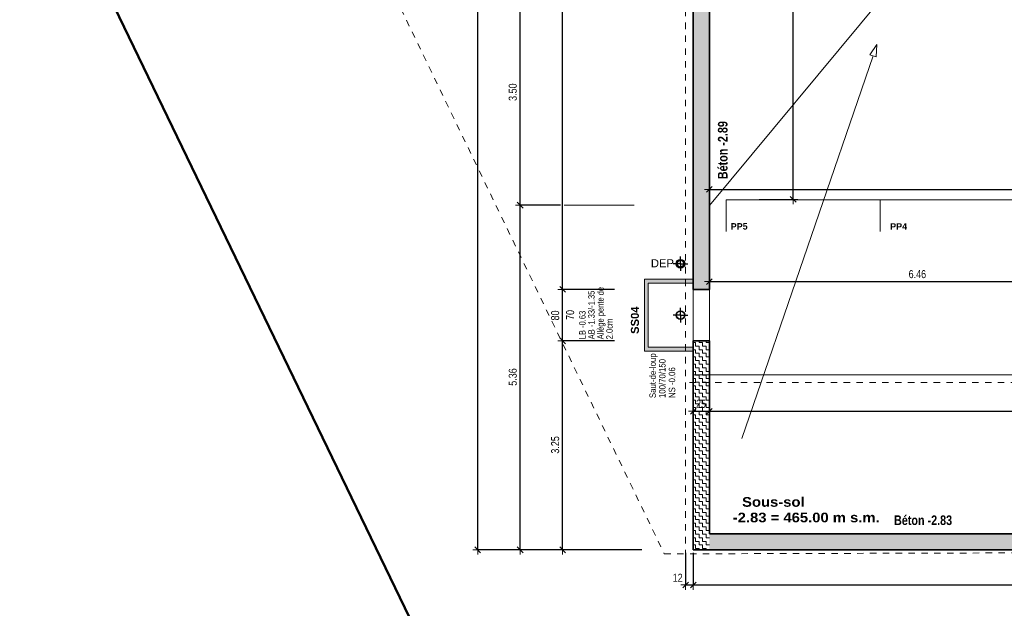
# Model space of a CAD drawing. Header units: metres. Extents: x -75 to 65, y -68 to 92.
# Tile 4 of 32: x -8 to 7, y -8 to 2. Entities that reach past the tile are written whole.
import ezdxf

# ---------------------------------------------------------------- set-up
doc = ezdxf.new("R2010")
doc.units = ezdxf.units.M
doc.header["$LTSCALE"] = 0.1
doc.header["$PDMODE"] = 65
doc.linetypes.add('AUSGEZOGEN', pattern=[0])
doc.linetypes.add('STRICHLINIE_S4', pattern=[0.275, 0.175, -0.05, 0, -0.05])
for name, color, linetype in [('XR$1$000 Cadastre', 7, 'Continuous'), ('XR$1$010 Fenêtres', 7, 'Continuous'), ('XR$1$010 Murs extérieurs', 7, 'Continuous'), ('XR$1$010 Murs extérieurs – Hachures des composants', 7, 'Continuous'), ('XR$1$015 Murs intérieurs', 7, 'Continuous'), ('XR$1$035 Dalles', 7, 'Continuous'), ('XR$1$060 Mobilier incorporé', 7, 'Continuous'), ('XR$1$065 Mobilier installé', 7, 'Continuous'), ('XR$1$065 Mobilier installé – Hachures des composants', 7, 'Continuous'), ('XR$1$080 Définition des locaux – Contour', 7, 'Continuous'), ('XR$1$0_', 7, 'Continuous'), ('XR$1$255 Éléments graphiques du plan', 7, 'Continuous'), ('XR$1$Murs en béton 1_50', 7, 'Continuous'), ('XR$2$150 Annotations 1_50', 7, 'Continuous'), ('XR$2$160 Annotations 1_50', 7, 'Continuous')]:
    doc.layers.add(name, color=color, linetype=linetype)
doc.layers.add('XR$1$STANDARD_1', color=7, linetype='Continuous', lineweight=25)
doc.layers.add('XR$2$STANDARD_1', color=7, linetype='Continuous', lineweight=25)
doc.styles.add('ARIAL', font='arial.ttf')
doc.dimstyles.new('DIMSTYLE_3', dxfattribs={"dimtxt": 0.125, "dimasz": 0.15, "dimexe": 0, "dimexo": 0, "dimgap": 0.0625, "dimtad": 2, "dimrnd": 0.005, "dimzin": 4, "dimdsep": 46, "dimtxsty": 'ARIAL', "dimblk1": 'ALL_ML_STRICH', "dimblk2": 'ALL_ML_STRICH', "dimsah": 1, "dimcen": 0, "dimclrd": 7, "dimclre": 7, "dimclrt": 7, "dimadec": 0, "dimazin": 0, "dimtfac": 1, "dimtdec": 0, "dimtix": 1, "dimtmove": 2, "dimatfit": 3, "dimfxl": 0, "dimtzin": 0, "dimlwd": 0, "dimlwe": 18, "dimarcsym": 0})
doc.dimstyles.new('DIMSTYLE_6', dxfattribs={"dimtxt": 0.125, "dimasz": 0.15, "dimexe": 0, "dimexo": 0, "dimgap": 0.0625, "dimtad": 2, "dimdec": 1, "dimlfac": 100, "dimrnd": 0.5, "dimzin": 4, "dimdsep": 46, "dimtxsty": 'ARIAL', "dimblk1": 'ALL_ML_STRICH', "dimblk2": 'ALL_ML_STRICH', "dimsah": 1, "dimcen": 0, "dimclrd": 7, "dimclre": 7, "dimclrt": 7, "dimadec": 0, "dimazin": 0, "dimtfac": 1, "dimtdec": 0, "dimtix": 1, "dimtmove": 2, "dimatfit": 3, "dimfxl": 0, "dimtzin": 0, "dimlwd": 0, "dimlwe": 18, "dimarcsym": 0})
doc.dimstyles.new('DIMSTYLE_7', dxfattribs={"dimtxt": 0.125, "dimasz": 0.15, "dimexe": 0, "dimexo": 0, "dimgap": 0.0625, "dimtad": 2, "dimdec": 1, "dimlfac": 100, "dimrnd": 0.5, "dimzin": 4, "dimdsep": 46, "dimtxsty": 'ARIAL', "dimblk1": 'ALL_ML_STRICH', "dimblk2": 'ALL_ML_STRICH', "dimsah": 1, "dimcen": 0, "dimclrd": 7, "dimclre": 7, "dimclrt": 7, "dimadec": 0, "dimazin": 0, "dimtfac": 1, "dimtdec": 0, "dimtix": 1, "dimtmove": 2, "dimatfit": 3, "dimfxl": 0, "dimtvp": 1.2, "dimtzin": 0, "dimlwd": 0, "dimlwe": 18, "dimarcsym": 0})
pattern_1 = [(0, (0.1125, 0.1125), (0.05625, 0.05625), [0.05625, -0.05625]), (90, (0.1125, 0.1125), (-0.05625, 0.05625), [0.05625, -0.05625])]

# ---------------------------------------------------------------- blocks, each defined once
blk = doc.blocks.new('COMPLEXOBJECT_8')
at = {"layer": 'XR$1$010 Murs extérieurs', "color": 7, "linetype": 'AUSGEZOGEN', "lineweight": 35, "transparency": 33554687}
for start, end in [(270, 90), (90, 270)]:
    blk.add_arc((2.242, -2.606), 0.00005, start, end, dxfattribs=at)
blk = doc.blocks.new('COMPLEXOBJECT_9')
at = {"layer": 'XR$1$010 Murs extérieurs', "color": 7, "linetype": 'AUSGEZOGEN', "lineweight": 35, "transparency": 33554687}
for start, end in [(270, 90), (90, 270)]:
    blk.add_arc((2.242, -3.406), 0.00005, start, end, dxfattribs=at)
blk = doc.blocks.new('COMPLEXOBJECT_10')
at = {"layer": 'XR$1$010 Fenêtres', "color": 7, "linetype": 'AUSGEZOGEN', "lineweight": 13, "transparency": 33554687}
for start, end in [(270, 90), (90, 270)]:
    blk.add_arc((2.242, -3.406), 0.00005, start, end, dxfattribs=at)
blk = doc.blocks.new('COMPLEXOBJECT_11')
at = {"layer": 'XR$1$010 Fenêtres', "color": 7, "linetype": 'AUSGEZOGEN', "lineweight": 13, "transparency": 33554687}
for start, end in [(270, 90), (90, 270)]:
    blk.add_arc((2.242, -2.606), 0.00005, start, end, dxfattribs=at)
blk = doc.blocks.new('COMPLEXOBJECT_13')
at = {"layer": 'XR$1$065 Mobilier installé', "color": 7, "linetype": 'AUSGEZOGEN', "lineweight": 13, "transparency": 33554687}
for start, end in [(90, 270), (270, 90)]:
    blk.add_arc((1.792, -2.206), 0.05, start, end, dxfattribs=at)
blk = doc.blocks.new('COMPLEXOBJECT_23')
at = {"layer": 'XR$1$000 Cadastre', "color": 7, "linetype": 'AUSGEZOGEN', "lineweight": 25, "transparency": 33554687}
blk.add_lwpolyline([(26.045, -20.515), (26.032, -14.649), (0.966, -14.722), (-7.093, 1.951), (-21.438, 9.026), (-40.11, -16.256), (-42.902, -20.867), (-57.056, -44.247), (-59.658, -48.547), (-69.25, -64.395), (-61.357, -67.877)], dxfattribs=at)
blk = doc.blocks.new('COMPLEXOBJECT_24')
at = {"layer": 'XR$1$000 Cadastre', "color": 7, "linetype": 'AUSGEZOGEN', "lineweight": 50, "transparency": 33554687}
blk.add_lwpolyline([(22.657, 18.758), (16.738, 21.587), (17.521, 23.448), (6.129, 28.985), (-7.093, 1.951), (0.966, -14.722), (26.032, -14.649)], dxfattribs=at)
blk = doc.blocks.new('COMPLEXOBJECT_26')
at = {"layer": 'XR$1$000 Cadastre', "color": 7, "linetype": 'AUSGEZOGEN', "lineweight": 50, "transparency": 33554687}
blk.add_lwpolyline([(22.657, 18.758), (16.738, 21.587), (17.521, 23.448), (6.129, 28.985), (-7.093, 1.951), (0.966, -14.722), (26.032, -14.649)], dxfattribs=at)
blk = doc.blocks.new('ALL_ML_STRICH')
at = {"color": 0, "linetype": 'ByBlock', "lineweight": -2}
for p, q in [((-1, 0), (0.5, 0)), ((-0.3, -0.3), (0.3, 0.3)), ((0, -0.5), (0, 0.5))]:
    blk.add_line(p, q, dxfattribs=at)
blk = doc.blocks.new('*D53')
at = {"layer": 'DEFPOINTS', "color": 7, "linetype": 'AUSGEZOGEN', "lineweight": 18, "transparency": 16777216}
for p in [(1.992, -7.193), (1.872, -7.203), (1.872, -7.203)]:
    blk.add_point(p, dxfattribs=at)
at = {"layer": 'XR$2$STANDARD_1', "color": 7, "linetype": 'AUSGEZOGEN', "lineweight": -2, "transparency": 16777216}
for p, q in [((1.872, -6.703), (1.872, -7.203)), ((1.992, -6.703), (1.992, -7.203)), ((1.872, -7.203), (1.992, -7.203))]:
    blk.add_line(p, q, dxfattribs=at)
at = {"layer": 'XR$2$STANDARD_1', "color": 7, "linetype": 'AUSGEZOGEN', "lineweight": 18, "transparency": 16777216, "xscale": 0.15, "yscale": 0.15, "zscale": 0.15, "rotation": 180}
blk.add_blockref('ALL_ML_STRICH', (1.872, -7.203), dxfattribs=at)
at = {"layer": 'XR$2$STANDARD_1', "color": 7, "linetype": 'AUSGEZOGEN', "lineweight": 18, "transparency": 16777216, "xscale": 0.15, "yscale": 0.15, "zscale": 0.15}
blk.add_blockref('ALL_ML_STRICH', (1.992, -7.203), dxfattribs=at)
at = {"layer": 'XR$2$STANDARD_1', "color": 7, "linetype": 'AUSGEZOGEN', "lineweight": 18, "transparency": 16777216, "insert": (1.749, -7.091), "char_height": 0.125, "width": 0.4, "attachment_point": 5, "style": 'ARIAL'}
blk.add_mtext('\\W0.80;\\A1;{\\A1;{12\\H0.082500;\\S^ ;}}', dxfattribs=at)
blk = doc.blocks.new('*D54')
at = {"layer": 'DEFPOINTS', "color": 7, "linetype": 'AUSGEZOGEN', "lineweight": 18, "transparency": 16777216}
for p in [(1.992, -7.193), (1.992, -7.203), (22.942, -7.203)]:
    blk.add_point(p, dxfattribs=at)
at = {"layer": 'XR$2$STANDARD_1', "color": 7, "linetype": 'AUSGEZOGEN', "lineweight": -2, "transparency": 16777216}
for p, q in [((1.992, -6.703), (1.992, -7.203)), ((22.942, -6.703), (22.942, -7.203)), ((1.992, -7.203), (22.942, -7.203))]:
    blk.add_line(p, q, dxfattribs=at)
at = {"layer": 'XR$2$STANDARD_1', "color": 7, "linetype": 'AUSGEZOGEN', "lineweight": 18, "transparency": 16777216, "xscale": 0.15, "yscale": 0.15, "zscale": 0.15, "rotation": 180}
blk.add_blockref('ALL_ML_STRICH', (1.992, -7.203), dxfattribs=at)
at = {"layer": 'XR$2$STANDARD_1', "color": 7, "linetype": 'AUSGEZOGEN', "lineweight": 18, "transparency": 16777216, "xscale": 0.15, "yscale": 0.15, "zscale": 0.15}
blk.add_blockref('ALL_ML_STRICH', (22.942, -7.203), dxfattribs=at)
at = {"layer": 'XR$2$STANDARD_1', "color": 7, "linetype": 'AUSGEZOGEN', "lineweight": 18, "transparency": 16777216, "insert": (12.47, -7.089), "char_height": 0.125, "width": 0.5, "attachment_point": 5, "style": 'ARIAL'}
blk.add_mtext('\\W0.80;\\A1;{\\A1;{20.95\\H0.082500;\\S^ ;}}', dxfattribs=at)
blk = doc.blocks.new('*D56')
at = {"layer": 'DEFPOINTS', "color": 7, "linetype": 'AUSGEZOGEN', "lineweight": 18, "transparency": 16777216}
for p in [(8.702, -1.985), (2.242, -2.416), (2.242, -2.484)]:
    blk.add_point(p, dxfattribs=at)
at = {"layer": 'XR$2$STANDARD_1', "color": 7, "linetype": 'AUSGEZOGEN', "lineweight": -2, "transparency": 16777216}
for p, q in [((8.702, -2.114), (8.702, -2.484)), ((2.242, -2.484), (2.242, -2.484)), ((2.242, -2.484), (8.702, -2.484))]:
    blk.add_line(p, q, dxfattribs=at)
at = {"layer": 'XR$2$STANDARD_1', "color": 7, "linetype": 'AUSGEZOGEN', "lineweight": 18, "transparency": 16777216, "xscale": 0.15, "yscale": 0.15, "zscale": 0.15, "rotation": 180}
blk.add_blockref('ALL_ML_STRICH', (2.242, -2.484), dxfattribs=at)
at = {"layer": 'XR$2$STANDARD_1', "color": 7, "linetype": 'AUSGEZOGEN', "lineweight": 18, "transparency": 16777216, "xscale": 0.15, "yscale": 0.15, "zscale": 0.15}
blk.add_blockref('ALL_ML_STRICH', (8.702, -2.484), dxfattribs=at)
at = {"layer": 'XR$2$STANDARD_1', "color": 7, "linetype": 'AUSGEZOGEN', "lineweight": 18, "transparency": 16777216, "insert": (5.479, -2.369), "char_height": 0.125, "width": 0.4, "attachment_point": 5, "style": 'ARIAL'}
blk.add_mtext('\\W0.80;\\A1;{\\A1;{6.46\\H0.082500;\\S^ ;}}', dxfattribs=at)
blk = doc.blocks.new('*D67')
at = {"layer": 'DEFPOINTS', "color": 7, "linetype": 'AUSGEZOGEN', "lineweight": 18, "transparency": 16777216}
for p in [(3.546, 5.614), (3.511, -1.206), (3.546, -1.206)]:
    blk.add_point(p, dxfattribs=at)
at = {"layer": 'XR$2$STANDARD_1', "color": 7, "linetype": 'AUSGEZOGEN', "lineweight": -2, "transparency": 16777216}
for p, q in [((3.546, 5.614), (3.546, 5.614)), ((3.546, -1.206), (3.546, 5.614)), ((3.016, -1.206), (3.546, -1.206))]:
    blk.add_line(p, q, dxfattribs=at)
at = {"layer": 'XR$2$STANDARD_1', "color": 7, "linetype": 'AUSGEZOGEN', "lineweight": 18, "transparency": 16777216, "xscale": 0.15, "yscale": 0.15, "zscale": 0.15}
for p, rotation in [((3.546, 5.614), 90), ((3.546, -1.206), 270)]:
    blk.add_blockref('ALL_ML_STRICH', p, dxfattribs=dict(at, rotation=rotation))
at = {"layer": 'XR$2$STANDARD_1', "color": 7, "linetype": 'AUSGEZOGEN', "lineweight": 18, "transparency": 16777216, "insert": (3.431, 2.211), "char_height": 0.125, "width": 0.4, "attachment_point": 5, "rotation": 90, "style": 'ARIAL'}
blk.add_mtext('\\W0.80;\\A1;{\\A1;{6.82\\H0.082500;\\S^ ;}}', dxfattribs=at)
blk = doc.blocks.new('*D124')
at = {"layer": 'DEFPOINTS', "color": 7, "linetype": 'AUSGEZOGEN', "lineweight": 18, "transparency": 16777216}
for p in [(1.992, -4.15), (2.242, -4.16), (1.992, -4.501)]:
    blk.add_point(p, dxfattribs=at)
at = {"layer": 'XR$2$STANDARD_1', "color": 7, "linetype": 'AUSGEZOGEN', "lineweight": -2, "transparency": 16777216}
for p, q in [((1.992, -4.501), (1.992, -4.501)), ((1.992, -4.501), (2.242, -4.501)), ((2.242, -4.501), (2.242, -4.501))]:
    blk.add_line(p, q, dxfattribs=at)
at = {"layer": 'XR$2$STANDARD_1', "color": 7, "linetype": 'AUSGEZOGEN', "lineweight": 18, "transparency": 16777216, "xscale": 0.15, "yscale": 0.15, "zscale": 0.15, "rotation": 180}
blk.add_blockref('ALL_ML_STRICH', (1.992, -4.501), dxfattribs=at)
at = {"layer": 'XR$2$STANDARD_1', "color": 7, "linetype": 'AUSGEZOGEN', "lineweight": 18, "transparency": 16777216, "xscale": 0.15, "yscale": 0.15, "zscale": 0.15}
blk.add_blockref('ALL_ML_STRICH', (2.242, -4.501), dxfattribs=at)
at = {"layer": 'XR$2$STANDARD_1', "color": 7, "linetype": 'AUSGEZOGEN', "lineweight": 18, "transparency": 16777216, "insert": (2.112, -4.386), "char_height": 0.125, "width": 0.4, "attachment_point": 5, "style": 'ARIAL'}
blk.add_mtext('\\W0.80;\\A1;{\\A1;{25\\H0.082500;\\S^ ;}}', dxfattribs=at)
blk = doc.blocks.new('*D125')
at = {"layer": 'DEFPOINTS', "color": 7, "linetype": 'AUSGEZOGEN', "lineweight": 18, "transparency": 16777216}
for p in [(2.242, -4.16), (2.242, -4.501), (22.692, -4.62)]:
    blk.add_point(p, dxfattribs=at)
at = {"layer": 'XR$2$STANDARD_1', "color": 7, "linetype": 'AUSGEZOGEN', "lineweight": -2, "transparency": 16777216}
for p, q in [((2.242, -4.501), (2.242, -4.501)), ((2.242, -4.501), (22.692, -4.501)), ((22.692, -4.501), (22.692, -4.501))]:
    blk.add_line(p, q, dxfattribs=at)
at = {"layer": 'XR$2$STANDARD_1', "color": 7, "linetype": 'AUSGEZOGEN', "lineweight": 18, "transparency": 16777216, "xscale": 0.15, "yscale": 0.15, "zscale": 0.15, "rotation": 180}
blk.add_blockref('ALL_ML_STRICH', (2.242, -4.501), dxfattribs=at)
at = {"layer": 'XR$2$STANDARD_1', "color": 7, "linetype": 'AUSGEZOGEN', "lineweight": 18, "transparency": 16777216, "xscale": 0.15, "yscale": 0.15, "zscale": 0.15}
blk.add_blockref('ALL_ML_STRICH', (22.692, -4.501), dxfattribs=at)
at = {"layer": 'XR$2$STANDARD_1', "color": 7, "linetype": 'AUSGEZOGEN', "lineweight": 18, "transparency": 16777216, "insert": (12.47, -4.386), "char_height": 0.125, "width": 0.5, "attachment_point": 5, "style": 'ARIAL'}
blk.add_mtext('\\W0.80;\\A1;{\\A1;{20.45\\H0.082500;\\S^ ;}}', dxfattribs=at)
blk = doc.blocks.new('*D127')
at = {"layer": 'DEFPOINTS', "color": 7, "linetype": 'AUSGEZOGEN', "lineweight": 18, "transparency": 16777216}
for p in [(-0.17, -3.406), (-0.197, -6.656), (-0.042, -6.656)]:
    blk.add_point(p, dxfattribs=at)
at = {"layer": 'XR$2$STANDARD_1', "color": 7, "linetype": 'AUSGEZOGEN', "lineweight": -2, "transparency": 16777216}
for p, q in [((0.768, -3.406), (-0.042, -3.406)), ((-0.042, -6.656), (-0.042, -3.406)), ((-0.042, -6.656), (-0.042, -6.656))]:
    blk.add_line(p, q, dxfattribs=at)
at = {"layer": 'XR$2$STANDARD_1', "color": 7, "linetype": 'AUSGEZOGEN', "lineweight": 18, "transparency": 16777216, "xscale": 0.15, "yscale": 0.15, "zscale": 0.15}
for p, rotation in [((-0.042, -3.406), 90), ((-0.042, -6.656), 270)]:
    blk.add_blockref('ALL_ML_STRICH', p, dxfattribs=dict(at, rotation=rotation))
at = {"layer": 'XR$2$STANDARD_1', "color": 7, "linetype": 'AUSGEZOGEN', "lineweight": 18, "transparency": 16777216, "insert": (-0.157, -5.025), "char_height": 0.125, "width": 0.4, "attachment_point": 5, "rotation": 90, "style": 'ARIAL'}
blk.add_mtext('\\W0.80;\\A1;{\\A1;{3.25\\H0.082500;\\S^ ;}}', dxfattribs=at)
blk = doc.blocks.new('*D128')
at = {"layer": 'DEFPOINTS', "color": 7, "linetype": 'AUSGEZOGEN', "lineweight": 18, "transparency": 16777216}
for p in [(-0.295, -2.606), (-0.17, -3.406), (-0.042, -3.406)]:
    blk.add_point(p, dxfattribs=at)
at = {"layer": 'XR$2$STANDARD_1', "color": 7, "linetype": 'AUSGEZOGEN', "lineweight": -2, "transparency": 16777216}
for p, q in [((0.768, -2.606), (-0.042, -2.606)), ((-0.042, -3.406), (-0.042, -2.606)), ((0.768, -3.406), (-0.042, -3.406))]:
    blk.add_line(p, q, dxfattribs=at)
at = {"layer": 'XR$2$STANDARD_1', "color": 7, "linetype": 'AUSGEZOGEN', "lineweight": 18, "transparency": 16777216, "xscale": 0.15, "yscale": 0.15, "zscale": 0.15}
for p, rotation in [((-0.042, -2.606), 90), ((-0.042, -3.406), 270)]:
    blk.add_blockref('ALL_ML_STRICH', p, dxfattribs=dict(at, rotation=rotation))
at = {"layer": 'XR$2$STANDARD_1', "color": 7, "linetype": 'AUSGEZOGEN', "lineweight": 18, "transparency": 16777216, "insert": (-0.157, -3.011), "char_height": 0.125, "width": 0.4, "attachment_point": 5, "rotation": 90, "style": 'ARIAL'}
blk.add_mtext('\\W0.80;\\A1;{\\A1;{80\\H0.082500;\\S^ ;}}', dxfattribs=at)
at = {"layer": 'XR$2$STANDARD_1', "color": 7, "linetype": 'AUSGEZOGEN', "lineweight": 18, "transparency": 16777216, "insert": (0.013, -3.081), "char_height": 0.125, "width": 0.00625, "attachment_point": 1, "rotation": 90, "line_spacing_factor": 0.60241, "style": 'ARIAL'}
blk.add_mtext('\\W0.80;70', dxfattribs=at)
blk = doc.blocks.new('*D131')
at = {"layer": 'DEFPOINTS', "color": 7, "linetype": 'AUSGEZOGEN', "lineweight": 18, "transparency": 16777216}
for p in [(-3.563, 11.054), (-3.295, -6.656), (-1.362, -6.656)]:
    blk.add_point(p, dxfattribs=at)
at = {"layer": 'XR$2$STANDARD_1', "color": 7, "linetype": 'AUSGEZOGEN', "lineweight": -2, "transparency": 16777216}
for p, q in [((1.072, 11.054), (-1.362, 11.054)), ((-1.362, -6.656), (-1.362, 11.054)), ((1.192, -6.656), (-1.362, -6.656))]:
    blk.add_line(p, q, dxfattribs=at)
at = {"layer": 'XR$2$STANDARD_1', "color": 7, "linetype": 'AUSGEZOGEN', "lineweight": 18, "transparency": 16777216, "xscale": 0.15, "yscale": 0.15, "zscale": 0.15}
for p, rotation in [((-1.362, 11.054), 90), ((-1.362, -6.656), 270)]:
    blk.add_blockref('ALL_ML_STRICH', p, dxfattribs=dict(at, rotation=rotation))
at = {"layer": 'XR$2$STANDARD_1', "color": 7, "linetype": 'AUSGEZOGEN', "lineweight": 18, "transparency": 16777216, "insert": (-1.474, 2.212), "char_height": 0.125, "width": 0.5, "attachment_point": 5, "rotation": 90, "style": 'ARIAL'}
blk.add_mtext('\\W0.80;\\A1;{\\A1;{17.71\\H0.082500;\\S^ ;}}', dxfattribs=at)
blk = doc.blocks.new('*D154')
at = {"layer": 'DEFPOINTS', "color": 7, "linetype": 'AUSGEZOGEN', "lineweight": 18, "transparency": 16777216}
for p in [(2.242, -0.909), (18.102, -0.846), (2.242, -1.051)]:
    blk.add_point(p, dxfattribs=at)
at = {"layer": 'XR$2$STANDARD_1', "color": 7, "linetype": 'AUSGEZOGEN', "lineweight": -2, "transparency": 16777216}
for p, q in [((18.102, -0.825), (18.102, -1.051)), ((2.242, -1.051), (2.242, -1.051)), ((2.242, -1.051), (18.102, -1.051))]:
    blk.add_line(p, q, dxfattribs=at)
at = {"layer": 'XR$2$STANDARD_1', "color": 7, "linetype": 'AUSGEZOGEN', "lineweight": 18, "transparency": 16777216, "xscale": 0.15, "yscale": 0.15, "zscale": 0.15, "rotation": 180}
blk.add_blockref('ALL_ML_STRICH', (2.242, -1.051), dxfattribs=at)
at = {"layer": 'XR$2$STANDARD_1', "color": 7, "linetype": 'AUSGEZOGEN', "lineweight": 18, "transparency": 16777216, "xscale": 0.15, "yscale": 0.15, "zscale": 0.15}
blk.add_blockref('ALL_ML_STRICH', (18.102, -1.051), dxfattribs=at)
at = {"layer": 'XR$2$STANDARD_1', "color": 7, "linetype": 'AUSGEZOGEN', "lineweight": 18, "transparency": 16777216, "insert": (10.175, -0.936), "char_height": 0.125, "width": 0.5, "attachment_point": 5, "style": 'ARIAL'}
blk.add_mtext('\\W0.80;\\A1;{\\A1;{15.86\\H0.082500;\\S^ ;}}', dxfattribs=at)
blk = doc.blocks.new('*D167')
at = {"layer": 'DEFPOINTS', "color": 7, "linetype": 'AUSGEZOGEN', "lineweight": 18, "transparency": 16777216}
for p in [(-0.33, 6.414), (-0.33, -2.606), (-0.042, -2.606)]:
    blk.add_point(p, dxfattribs=at)
at = {"layer": 'XR$2$STANDARD_1', "color": 7, "linetype": 'AUSGEZOGEN', "lineweight": -2, "transparency": 16777216}
for p, q in [((-0.042, 6.414), (-0.042, 6.414)), ((-0.042, -2.606), (-0.042, 6.414)), ((-0.042, -2.606), (-0.042, -2.606))]:
    blk.add_line(p, q, dxfattribs=at)
at = {"layer": 'XR$2$STANDARD_1', "color": 7, "linetype": 'AUSGEZOGEN', "lineweight": 18, "transparency": 16777216, "xscale": 0.15, "yscale": 0.15, "zscale": 0.15}
for p, rotation in [((-0.042, 6.414), 90), ((-0.042, -2.606), 270)]:
    blk.add_blockref('ALL_ML_STRICH', p, dxfattribs=dict(at, rotation=rotation))
at = {"layer": 'XR$2$STANDARD_1', "color": 7, "linetype": 'AUSGEZOGEN', "lineweight": 18, "transparency": 16777216, "insert": (-0.157, 1.911), "char_height": 0.125, "width": 0.4, "attachment_point": 5, "rotation": 90, "style": 'ARIAL'}
blk.add_mtext('\\W0.80;\\A1;{\\A1;{9.02\\H0.082500;\\S^ ;}}', dxfattribs=at)
blk = doc.blocks.new('*D189')
at = {"layer": 'DEFPOINTS', "color": 7, "linetype": 'AUSGEZOGEN', "lineweight": 18, "transparency": 16777216}
for p in [(18.352, -1.295), (-2.864, -6.656), (-0.702, -6.656)]:
    blk.add_point(p, dxfattribs=at)
at = {"layer": 'XR$2$STANDARD_1', "color": 7, "linetype": 'AUSGEZOGEN', "lineweight": -2, "transparency": 16777216}
for p, q in [((-0.075, -1.295), (-0.702, -1.295)), ((-0.702, -6.656), (-0.702, -1.295)), ((-0.702, -6.656), (-0.702, -6.656))]:
    blk.add_line(p, q, dxfattribs=at)
at = {"layer": 'XR$2$STANDARD_1', "color": 7, "linetype": 'AUSGEZOGEN', "lineweight": 18, "transparency": 16777216, "xscale": 0.15, "yscale": 0.15, "zscale": 0.15}
for p, rotation in [((-0.702, -1.295), 90), ((-0.702, -6.656), 270)]:
    blk.add_blockref('ALL_ML_STRICH', p, dxfattribs=dict(at, rotation=rotation))
at = {"layer": 'XR$2$STANDARD_1', "color": 7, "linetype": 'AUSGEZOGEN', "lineweight": 18, "transparency": 16777216, "insert": (-0.817, -3.969), "char_height": 0.125, "width": 0.4, "attachment_point": 5, "rotation": 90, "style": 'ARIAL'}
blk.add_mtext('\\W0.80;\\A1;{\\A1;{5.36\\H0.082500;\\S^ ;}}', dxfattribs=at)
blk = doc.blocks.new('*D190')
at = {"layer": 'DEFPOINTS', "color": 7, "linetype": 'AUSGEZOGEN', "lineweight": 18, "transparency": 16777216}
for p in [(-2.934, 2.204), (-0.702, -1.295), (18.352, -1.295)]:
    blk.add_point(p, dxfattribs=at)
at = {"layer": 'XR$2$STANDARD_1', "color": 7, "linetype": 'AUSGEZOGEN', "lineweight": -2, "transparency": 16777216}
for p, q in [((-0.075, 2.204), (-0.702, 2.204)), ((-0.702, -1.295), (-0.702, 2.204)), ((-0.075, -1.295), (-0.702, -1.295))]:
    blk.add_line(p, q, dxfattribs=at)
at = {"layer": 'XR$2$STANDARD_1', "color": 7, "linetype": 'AUSGEZOGEN', "lineweight": 18, "transparency": 16777216, "xscale": 0.15, "yscale": 0.15, "zscale": 0.15}
for p, rotation in [((-0.702, 2.204), 90), ((-0.702, -1.295), 270)]:
    blk.add_blockref('ALL_ML_STRICH', p, dxfattribs=dict(at, rotation=rotation))
at = {"layer": 'XR$2$STANDARD_1', "color": 7, "linetype": 'AUSGEZOGEN', "lineweight": 18, "transparency": 16777216, "insert": (-0.817, 0.462), "char_height": 0.125, "width": 0.4, "attachment_point": 5, "rotation": 90, "style": 'ARIAL'}
blk.add_mtext('\\W0.80;\\A1;{\\A1;{3.50\\H0.082500;\\S^ ;}}', dxfattribs=at)

msp = doc.modelspace()

# ---------------------------------------------------------------- hatches: boundary and pattern name
at = {"layer": 'XR$1$010 Murs extérieurs – Hachures des composants', "linetype": 'AUSGEZOGEN', "lineweight": 13, "transparency": 33554687}
h = msp.add_hatch(dxfattribs=at)
h.set_pattern_fill('MUSTER', scale=0.05625, style=0, pattern_type=2)
h.set_pattern_definition(pattern_1)
h.paths.add_polyline_path([(1.9918, -2.6065), (2.2418, -2.6065), (2.2418, 6.4135), (1.9918, 6.4135)], flags=0)
h = msp.add_hatch(dxfattribs=at)
h.set_pattern_fill('MUSTER', scale=0.05625, style=0, pattern_type=2)
h.set_pattern_definition(pattern_1)
h.paths.add_polyline_path([(1.9918, -3.4065), (1.9918, -6.4065), (2.2418, -6.4065), (2.2418, -3.4065)], flags=0)
h = msp.add_hatch(dxfattribs=at)
h.set_pattern_fill('MUSTER', scale=0.05625, style=0, pattern_type=2)
h.set_pattern_definition(pattern_1)
h.paths.add_polyline_path([(1.9918, -6.4065), (1.9918, -6.6565), (2.2418, -6.4065)], flags=0)
h = msp.add_hatch(dxfattribs=at)
h.set_pattern_fill('MUSTER', scale=0.05625, style=0, pattern_type=2)
h.set_pattern_definition(pattern_1)
h.paths.add_polyline_path([(2.2418, -6.4065), (1.9918, -6.6565), (2.2418, -6.6565)], flags=0)
h = msp.add_hatch(dxfattribs=at)
h.set_pattern_fill('MUSTER', scale=0.05625, style=0, pattern_type=2)
h.set_pattern_definition(pattern_1)
h.paths.add_polyline_path([(22.6918, -6.4065), (2.2418, -6.4065), (2.2418, -6.6565), (22.6918, -6.6565)], flags=0)
at = {"layer": 'XR$1$065 Mobilier installé – Hachures des composants', "linetype": 'AUSGEZOGEN', "lineweight": 13, "true_color": 0xbebebe, "transparency": 33554687}
msp.add_hatch(color=9, dxfattribs=at).paths.add_polyline_path([(1.9918, -3.5065), (1.2918, -3.5065), (1.2918, -2.5065), (1.9918, -2.5065), (1.9918, -2.4465), (1.2318, -2.4465), (1.2318, -3.5665), (1.9918, -3.5665)])

# ---------------------------------------------------------------- linework, layer by layer
at = {"layer": 'XR$1$010 Fenêtres', "color": 7, "linetype": 'AUSGEZOGEN', "lineweight": 13, "transparency": 33554687}
for p, q in [((2.2418, -2.6065), (1.9918, -2.6065)), ((1.9918, -3.4065), (1.9918, -2.6065)), ((2.2418, -3.4065), (2.2418, -2.6065)), ((2.2418, -3.4065), (1.9918, -3.4065))]:
    msp.add_line(p, q, dxfattribs=at)
at = {"layer": 'XR$1$010 Murs extérieurs', "color": 7, "linetype": 'AUSGEZOGEN', "lineweight": 35, "transparency": 33554687}
for p, q in [((1.9918, -1.3001), (1.9918, -2.6065)), ((2.2418, -2.6065), (2.2418, -1.3001)), ((2.2418, -2.6065), (1.9918, -2.6065)), ((2.2418, -3.4065), (1.9918, -3.4065)), ((1.9918, -3.4065), (1.9918, -6.4065)), ((2.2418, -6.4065), (2.2418, -3.4065)), ((1.9918, -6.6565), (1.9918, -6.4065)), ((22.6918, -6.4065), (2.2418, -6.4065)), ((1.9918, -6.6565), (22.9418, -6.6565))]:
    msp.add_line(p, q, dxfattribs=at)
at = {"layer": 'XR$1$015 Murs intérieurs', "color": 7, "linetype": 'AUSGEZOGEN', "lineweight": 13, "transparency": 33554687}
for p, q in [((4.8495, 1.2036), (4.7417, 1.0433)), ((4.8495, 1.2036), (4.8363, 1.0109)), ((2.7491, -4.9259), (4.789, 1.0271)), ((4.8363, 1.0109), (4.7417, 1.0433))]:
    msp.add_line(p, q, dxfattribs=at)
at = {"layer": 'XR$1$015 Murs intérieurs', "color": 7, "linetype": 'STRICHLINIE_S4', "lineweight": 13, "transparency": 33554687}
msp.add_line((23.0318, -4.0565), (1.8718, -4.0565), dxfattribs=at)
at = {"layer": 'XR$1$035 Dalles', "color": 7, "linetype": 'AUSGEZOGEN', "lineweight": 18, "transparency": 33554687}
for p, q in [((1.9918, -1.3001), (1.9918, -6.6565)), ((1.9918, -6.6565), (22.9418, -6.6565))]:
    msp.add_line(p, q, dxfattribs=at)
at = {"layer": 'XR$1$060 Mobilier incorporé', "color": 251, "linetype": 'AUSGEZOGEN', "lineweight": 18, "transparency": 33554687}
for p, q in [((2.5018, -1.2151), (17.5018, -1.2151)), ((2.5018, -1.2151), (2.5018, -1.7051)), ((4.9018, -1.2151), (4.9018, -1.7051))]:
    msp.add_line(p, q, dxfattribs=at)
at = {"layer": 'XR$1$060 Mobilier incorporé', "color": 172, "linetype": 'AUSGEZOGEN', "lineweight": 25, "transparency": 33554687}
for p, q in [((1.7922, -2.2065), (1.7922, -2.094)), ((1.7922, -2.2065), (1.6797, -2.2065)), ((1.7922, -2.2065), (1.7922, -2.319)), ((1.7922, -2.2065), (1.9047, -2.2065)), ((1.7922, -3.0065), (1.7922, -2.894)), ((1.7922, -3.0065), (1.6797, -3.0065)), ((1.7922, -3.0065), (1.7922, -3.119)), ((1.7922, -3.0065), (1.9047, -3.0065))]:
    msp.add_line(p, q, dxfattribs=at)
for centre, radius in [((1.7922, -2.2065), 0.0675), ((1.7922, -2.2065), 0.0625), ((1.7922, -3.0065), 0.0675), ((1.7922, -3.0065), 0.0625)]:
    msp.add_circle(centre, radius, dxfattribs=at)
at = {"layer": 'XR$1$065 Mobilier installé', "color": 7, "linetype": 'AUSGEZOGEN', "lineweight": 13, "transparency": 33554687}
for p, q in [((1.9918, -2.4465), (1.2318, -2.4465)), ((1.2318, -2.4465), (1.2318, -3.5665)), ((1.9918, -2.5065), (1.9918, -2.4465)), ((1.2918, -3.5065), (1.2918, -2.5065)), ((1.2918, -2.5065), (1.9918, -2.5065)), ((1.9918, -3.5065), (1.2918, -3.5065)), ((1.9918, -3.5665), (1.9918, -3.5065)), ((1.2318, -3.5665), (1.9918, -3.5665))]:
    msp.add_line(p, q, dxfattribs=at)
at = {"layer": 'XR$1$080 Définition des locaux – Contour', "color": 51, "linetype": 'AUSGEZOGEN', "lineweight": 13, "transparency": 33554687}
for p, q in [((2.2418, -1.3001), (2.2418, -6.4065)), ((2.2418, -6.4065), (22.6918, -6.4065))]:
    msp.add_line(p, q, dxfattribs=at)
at = {"layer": 'XR$1$0_', "lineweight": 13, "transparency": 33554687}
msp.add_line((22.9418, -3.9365), (1.9918, -3.9365), dxfattribs=at)
at = {"layer": 'XR$1$255 Éléments graphiques du plan', "color": 1, "linetype": 'STRICHLINIE_S4', "lineweight": 18, "transparency": 33554687}
for p, q in [((-2.645, 1.9405), (1.5413, -6.7201)), ((1.5413, -6.7201), (23.0318, -6.6579))]:
    msp.add_line(p, q, dxfattribs=at)
at = {"layer": 'XR$1$Murs en béton 1_50', "color": 7, "linetype": 'STRICHLINIE_S4', "lineweight": 13, "transparency": 33554687}
msp.add_line((1.8718, 11.1435), (1.8718, -6.7191), dxfattribs=at)
at = {"layer": 'XR$1$STANDARD_1', "color": 7, "linetype": 'AUSGEZOGEN', "lineweight": 35, "transparency": 33554687}
for p, q in [((1.9918, -1.3001), (1.9918, 6.4135)), ((2.2418, 6.4135), (2.2418, -2.6064))]:
    msp.add_line(p, q, dxfattribs=at)
at = {"layer": 'XR$1$STANDARD_1', "color": 7, "linetype": 'AUSGEZOGEN', "lineweight": 18, "transparency": 33554687}
msp.add_line((5.0718, 2.1042), (2.2418, -1.3001), dxfattribs=at)
at = {"layer": 'XR$2$STANDARD_1', "color": 7, "linetype": 'AUSGEZOGEN', "lineweight": 18, "transparency": 33554687}
msp.add_line((-0.015, -1.2951), (1.0718, -1.2951), dxfattribs=at)

# ---------------------------------------------------------------- block references
at = {"layer": 'XR$1$000 Cadastre', "color": 7, "linetype": 'AUSGEZOGEN', "lineweight": 50, "transparency": 33554687}
for name in ['COMPLEXOBJECT_24', 'COMPLEXOBJECT_26']:
    msp.add_blockref(name, (0, 0), dxfattribs=at)
at = {"layer": 'XR$1$000 Cadastre', "color": 7, "linetype": 'AUSGEZOGEN', "lineweight": 25, "transparency": 33554687}
msp.add_blockref('COMPLEXOBJECT_23', (0, 0), dxfattribs=at)
at = {"layer": 'XR$1$010 Fenêtres', "color": 7, "linetype": 'AUSGEZOGEN', "lineweight": 13, "transparency": 33554687}
for name in ['COMPLEXOBJECT_11', 'COMPLEXOBJECT_10']:
    msp.add_blockref(name, (0, 0), dxfattribs=at)
at = {"layer": 'XR$1$010 Murs extérieurs', "color": 7, "linetype": 'AUSGEZOGEN', "lineweight": 35, "transparency": 33554687}
for name in ['COMPLEXOBJECT_8', 'COMPLEXOBJECT_9']:
    msp.add_blockref(name, (0, 0), dxfattribs=at)
at = {"layer": 'XR$1$065 Mobilier installé', "color": 7, "linetype": 'AUSGEZOGEN', "lineweight": 13, "transparency": 33554687}
msp.add_blockref('COMPLEXOBJECT_13', (0, 0), dxfattribs=at)

# ---------------------------------------------------------------- texts
at = {"layer": 'XR$2$150 Annotations 1_50', "color": 7, "linetype": 'AUSGEZOGEN', "transparency": 33554687, "insert": (1.3091, -4.2963), "char_height": 0.1, "width": 0.722251, "attachment_point": 1, "rotation": 90, "line_spacing_factor": 0.903614, "style": 'ARIAL'}
msp.add_mtext('\\A1;{\\W0.87;Saut-de-loup 100/70/150}\\P{\\W0.87;NS -0.06}', dxfattribs=at)
at = {"layer": 'XR$2$150 Annotations 1_50', "color": 7, "linetype": 'AUSGEZOGEN', "transparency": 33554687, "char_height": 0.15, "attachment_point": 7, "style": 'ARIAL'}
for s, insert, width in [('\\A1;{\\fArial|b1|i0|c162|p34;\\W1.1;Sous-sol}', (2.7508, -5.9888), 1.761661), ('\\A1;{\\fArial|b1|i0|c162|p34;\\W1.1;-2.83 = 465.00\\fArial|b1|i0|c0|p34; \\fArial|b1|i0|c162|p34;m\\fArial|b1|i0|c0|p34; s.m.}', (2.606, -6.231), 2.333437)]:
    msp.add_mtext(s, dxfattribs=dict(at, insert=insert, width=width))
at = {"layer": 'XR$2$160 Annotations 1_50', "color": 7, "linetype": 'AUSGEZOGEN', "transparency": 33554687, "attachment_point": 7, "style": 'ARIAL'}
for s, insert, char_height, width in [('\\A1;{\\fArial|i0|b1;\\H0.100000;\\W1.000000;\\C7;PP5}\\P', (2.574, -1.6768), 0.1, 0.314943), ('\\A1;{\\fArial|i0|b1;\\H0.100000;\\W1.000000;\\C7;PP4}\\P', (5.0556, -1.6765), 0.1, 0.314943), ('DEP', (1.332, -2.2616), 0.125, 0.353962)]:
    msp.add_mtext(s, dxfattribs=dict(at, insert=insert, char_height=char_height, width=width))
at = {"layer": 'XR$2$160 Annotations 1_50', "color": 7, "linetype": 'AUSGEZOGEN', "transparency": 33554687, "insert": (0.2158, -2.9032), "char_height": 0.1, "width": 0.957501, "attachment_point": 2, "rotation": 90, "line_spacing_factor": 0.843373, "style": 'ARIAL'}
msp.add_mtext('\\A1;\\pxql;{\\W0.84;LB -0.63}\\P{\\W0.84;AB -1.33/-1.35}\\P{\\W0.84;Allège pente de\\P2.0cm}', dxfattribs=at)
at = {"layer": 'XR$2$160 Annotations 1_50', "color": 7, "linetype": 'AUSGEZOGEN', "transparency": 33554687, "insert": (1.1477, -3.2983), "char_height": 0.125, "width": 0.52093, "attachment_point": 7, "rotation": 90, "style": 'ARIAL'}
msp.add_mtext('\\A1;{\\fArial|b1|i0|c162|p34;SS04}', dxfattribs=at)
at = {"layer": 'XR$2$STANDARD_1', "color": 7, "linetype": 'AUSGEZOGEN', "lineweight": 13, "transparency": 33554687, "insert": (2.5271, -0.8916), "char_height": 0.15, "width": 0.968647, "attachment_point": 7, "rotation": 90, "style": 'ARIAL'}
msp.add_mtext('\\A1;{\\fArial|b1|i0|c162|p34;\\W0.8;Béton -2.89}', dxfattribs=at)
at = {"layer": 'XR$2$STANDARD_1', "color": 7, "linetype": 'AUSGEZOGEN', "lineweight": 13, "transparency": 33554687, "insert": (5.1159, -6.2735), "char_height": 0.15, "width": 0.968647, "attachment_point": 7, "style": 'ARIAL'}
msp.add_mtext('\\A1;{\\fArial|b1|i0|c162|p34;\\W0.8;Béton -2.83}', dxfattribs=at)

# ---------------------------------------------------------------- dimensions: what is measured, and where the dimension line sits
at = {"layer": 'XR$2$STANDARD_1', "color": 7, "linetype": 'AUSGEZOGEN', "lineweight": 18, "transparency": 33554687}
for base, p1, p2, picture, middle in [((-1.3619, 11.0535), (1.1918, -6.6565), (1.0718, 11.0535), '*D131', (-1.4744, 2.2115)), ((-0.0419, 6.4135), (-0.0419, -2.6065), (-0.0419, 6.4135), '*D167', (-0.1565, 1.9112)), ((3.5459, 5.6135), (3.0159, -1.2065), (3.5459, 5.6135), '*D67', (3.4313, 2.2112)), ((-0.7019, 2.2042), (-0.0753, -1.2951), (-0.0753, 2.2042), '*D190', (-0.8166, 0.462)), ((-0.7019, -1.2951), (-0.7019, -6.6565), (-0.0753, -1.2951), '*D189', (-0.8166, -3.9685)), ((-0.0419, -3.4065), (-0.0419, -6.6565), (0.7677, -3.4065), '*D127', (-0.1566, -5.0246))]:
    dim = msp.add_linear_dim(base=base, p1=p1, p2=p2, angle=90, dimstyle='DIMSTYLE_3', override={"dimpost": '<>', "dimclrd": 7, "dimclre": 7, "dimclrt": 7, "dimlwd": 0, "dimlwe": 18}, dxfattribs=at)
    dim.commit()
    dim.dimension.update_dxf_attribs({"geometry": picture, "text_midpoint": middle, "dimtype": 160})
for base, p1, p2, dimstyle, picture, middle in [((18.1018, -1.0511), (2.2418, -1.0511), (18.1018, -0.8251), 'DIMSTYLE_3', '*D154', (10.1752, -0.9364)), ((8.7018, -2.484), (2.2418, -2.484), (8.7018, -2.114), 'DIMSTYLE_3', '*D56', (5.479, -2.3693)), ((2.2418, -4.501), (1.9918, -4.501), (2.2418, -4.501), 'DIMSTYLE_7', '*D124', (2.1119, -4.3864)), ((22.6918, -4.501), (2.2418, -4.501), (22.6918, -4.501), 'DIMSTYLE_3', '*D125', (12.4698, -4.3864)), ((1.9918, -7.2032), (1.8718, -6.7035), (1.9918, -6.7035), 'DIMSTYLE_7', '*D53', (1.7487, -7.0907)), ((22.9418, -7.2032), (1.9918, -6.7035), (22.9418, -6.7035), 'DIMSTYLE_3', '*D54', (12.4698, -7.0886))]:
    dim = msp.add_linear_dim(base=base, p1=p1, p2=p2, dimstyle=dimstyle, override={"dimpost": '<>', "dimclrd": 7, "dimclre": 7, "dimclrt": 7, "dimlwd": 0, "dimlwe": 18}, dxfattribs=at)
    dim.commit()
    dim.dimension.update_dxf_attribs({"geometry": picture, "text_midpoint": middle, "dimtype": 160})
dim = msp.add_linear_dim(base=(-0.0419, -2.6065), p1=(0.7677, -3.4065), p2=(0.7677, -2.6065), angle=90, text='<>\\X\\W0.80;70', dimstyle='DIMSTYLE_6', override={"dimpost": '<>', "dimclrd": 7, "dimclre": 7, "dimclrt": 7, "dimlwd": 0, "dimlwe": 18}, dxfattribs=at)
dim.commit()
dim.dimension.update_dxf_attribs({"geometry": '*D128', "text_midpoint": (-0.1565, -3.0108), "dimtype": 160})

doc.saveas('drawing.dxf')
